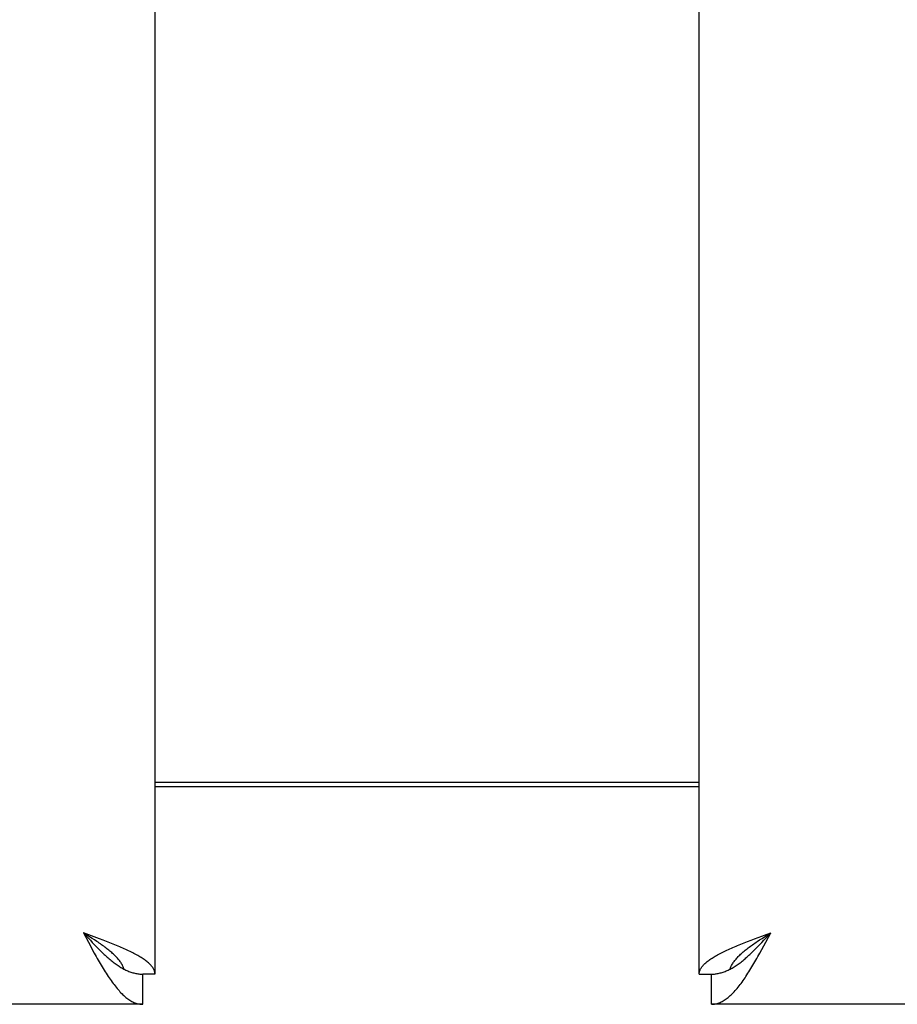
# Model space of a CAD drawing. Header units: inches. Extents: x 0 to 215, y 0 to 139.
# Tile 14 of 91: x 63.74 to 66.77, y 33.27 to 36.67. Entities that reach past the tile are written whole.
import ezdxf

# ---------------------------------------------------------------- set-up
doc = ezdxf.new("R2010")
doc.units = ezdxf.units.IN
doc.header["$LTSCALE"] = 11.835443
doc.header["$MEASUREMENT"] = 0
doc.layers.get('0').update_dxf_attribs({"linetype": 'CONTINUOUS'})
doc.layers.add('DIMENSIONS', color=7, linetype='CONTINUOUS')
doc.styles.get("Standard").update_dxf_attribs({"font": 'arial.ttf'})
doc.dimstyles.new('DIMSTYLE_1', dxfattribs={"dimtxt": 0.949367, "dimasz": 1.265823, "dimexe": 0.09, "dimexo": 0.07, "dimgap": 0.0375, "dimtad": 0, "dimtih": 1, "dimtoh": 1, "dimzin": 4, "dimdsep": 46, "dimtxsty": 'Standard', "dimblk": '_FILLED', "dimblk1": '_FILLED', "dimblk2": '_FILLED', "dimcen": 0.09, "dimazin": 1, "dimtfac": 1, "dimtofl": 0, "dimtmove": 0, "dimatfit": 3, "dimldrblk": '_FILLED', "dimfxl": 1, "dimtolj": 1, "dimtzin": 4, "dimarcsym": 0})

# ---------------------------------------------------------------- blocks, each defined once
blk = doc.blocks.new('_FILLED')
at = {"color": 0, "linetype": 'ByBlock'}
blk.add_solid([(0, 0), (-1, 0.2), (-1, -0.2)], dxfattribs=at)
blk = doc.blocks.new('*D13')
at = {"layer": 'DIMENSIONS', "color": 2, "linetype": 'Continuous'}
for p, q in [((60.5856, 79.2462), (58.1561, 79.2462)), ((64.2106, 79.2462), (66.7423, 79.2462))]:
    blk.add_line(p, q, dxfattribs=at)
at = {"layer": 'DIMENSIONS', "color": 2, "linetype": 'Continuous', "xscale": 1.2658227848, "yscale": 1.2658227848, "zscale": 1.2658227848}
blk.add_blockref('_FILLED', (60.5856, 79.2462), dxfattribs=at)
at = {"layer": 'DIMENSIONS', "color": 2, "linetype": 'Continuous', "xscale": 1.2658227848, "yscale": 1.2658227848, "zscale": 1.2658227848, "rotation": 180}
blk.add_blockref('_FILLED', (64.2106, 79.2462), dxfattribs=at)
at = {"layer": 'DIMENSIONS', "color": 2, "linetype": 'Continuous', "insert": (57.6814, 79.7209), "char_height": 0.94937, "width": 2.579879, "attachment_point": 3, "line_spacing_factor": 0.9}
blk.add_mtext('3.63', dxfattribs=at)

msp = doc.modelspace()

# ---------------------------------------------------------------- linework, layer by layer
at = {"color": 3, "linetype": 'Continuous'}
for p, q in [((64.2106, 103.6685), (64.2106, 33.3765)), ((66.0856, 33.3765), (66.0856, 103.6685)), ((64.2106, 34.0375), (66.0856, 34.0375)), ((64.0015, 33.5052), (63.9641, 33.519)), ((63.9641, 33.519), (63.9812, 33.4868)), ((64.0199, 33.4983), (64.0015, 33.5052)), ((64.0319, 33.4937), (64.0199, 33.4983)), ((64.0439, 33.4891), (64.0319, 33.4937)), ((66.2524, 33.4891), (66.2643, 33.4937)), ((66.2643, 33.4937), (66.2764, 33.4983)), ((66.2764, 33.4983), (66.2886, 33.5029)), ((66.2886, 33.5029), (66.301, 33.5075)), ((66.301, 33.5075), (66.3196, 33.5144)), ((66.3151, 33.4868), (66.3321, 33.519)), ((66.3196, 33.5144), (66.3321, 33.519)), ((63.9812, 33.4868), (63.988, 33.4741)), ((63.988, 33.4741), (63.9948, 33.4615)), ((63.9948, 33.4615), (64.0016, 33.449)), ((66.2407, 33.4845), (66.2524, 33.4891)), ((66.3015, 33.4615), (66.3083, 33.4741)), ((66.3083, 33.4741), (66.3151, 33.4868)), ((64.1686, 33.2725), (35.5651, 33.2725)), ((94.7311, 33.2725), (66.1276, 33.2725))]:
    msp.add_line(p, q, dxfattribs=at)
at = {"color": 7, "linetype": 'Continuous'}
for p, q in [((66.0856, 34.0225), (64.2106, 34.0225)), ((63.9856, 33.5053), (63.9641, 33.519)), ((63.9641, 33.519), (63.9778, 33.5041)), ((63.9778, 33.5041), (63.988, 33.493)), ((63.994, 33.4998), (63.9856, 33.5053)), ((63.988, 33.493), (63.9948, 33.4857)), ((64.0024, 33.4943), (63.994, 33.4998)), ((66.2856, 33.4889), (66.2939, 33.4943)), ((66.2939, 33.4943), (66.3022, 33.4998)), ((66.3015, 33.4857), (66.3083, 33.493)), ((66.3022, 33.4998), (66.3107, 33.5053)), ((66.3083, 33.493), (66.3151, 33.5004)), ((66.3107, 33.5053), (66.3235, 33.5135)), ((66.3151, 33.5004), (66.3321, 33.519)), ((66.3235, 33.5135), (66.3321, 33.519)), ((63.9948, 33.4857), (64.0016, 33.4785)), ((64.0016, 33.4785), (64.0084, 33.4714)), ((66.2946, 33.4785), (66.3015, 33.4857)), ((64.2106, 33.3765), (64.1686, 33.3765)), ((64.1686, 33.2725), (64.1686, 33.3765)), ((66.0856, 33.3765), (66.1276, 33.3765)), ((66.1276, 33.2725), (66.1276, 33.3765))]:
    msp.add_line(p, q, dxfattribs=at)
for points in [[(64.1041, 33.3937), (64.1035, 33.3957), (64.1025, 33.3984), (64.1014, 33.4012), (64.1002, 33.4039), (64.0988, 33.4066), (64.0974, 33.4094), (64.0958, 33.4121), (64.0941, 33.4149), (64.0923, 33.4176), (64.0903, 33.4203), (64.0883, 33.4231), (64.0861, 33.4258), (64.0838, 33.4286), (64.0814, 33.4313), (64.0789, 33.434), (64.0763, 33.4368), (64.0736, 33.4395), (64.0708, 33.4423), (64.0679, 33.445), (64.0649, 33.4477), (64.0618, 33.4505), (64.0586, 33.4532), (64.0554, 33.456), (64.052, 33.4587), (64.0486, 33.4614), (64.0451, 33.4642), (64.0415, 33.4669), (64.0379, 33.4697), (64.0341, 33.4724), (64.0304, 33.4752), (64.0265, 33.4779), (64.0226, 33.4806), (64.0187, 33.4834), (64.0147, 33.4861), (64.0106, 33.4889), (64.0024, 33.4943)], [(64.0084, 33.4714), (64.0118, 33.4679), (64.0152, 33.4645), (64.0187, 33.461), (64.0221, 33.4577), (64.0255, 33.4543), (64.0289, 33.451), (64.0323, 33.4478), (64.0357, 33.4445), (64.0391, 33.4414), (64.0425, 33.4383), (64.0459, 33.4352), (64.0493, 33.4323), (64.0527, 33.4293), (64.0562, 33.4265), (64.0596, 33.4236), (64.063, 33.4209), (64.0664, 33.4182), (64.0698, 33.4156), (64.0732, 33.4131), (64.0766, 33.4106), (64.08, 33.4083), (64.0834, 33.4059), (64.0868, 33.4037), (64.0902, 33.4016), (64.0936, 33.3995), (64.0971, 33.3975), (64.1005, 33.3956), (64.1039, 33.3938)], [(66.189, 33.392), (66.1924, 33.3938), (66.1958, 33.3956), (66.1992, 33.3975), (66.2026, 33.3995), (66.206, 33.4016), (66.2094, 33.4037), (66.2128, 33.4059), (66.2162, 33.4083), (66.2197, 33.4106), (66.2231, 33.4131), (66.2265, 33.4156), (66.2299, 33.4182), (66.2333, 33.4209), (66.2367, 33.4236), (66.2401, 33.4264), (66.2435, 33.4293), (66.2469, 33.4322), (66.2503, 33.4352), (66.2537, 33.4383), (66.2571, 33.4414), (66.2606, 33.4445), (66.264, 33.4477), (66.2674, 33.451), (66.2708, 33.4543), (66.2742, 33.4576), (66.2776, 33.461), (66.281, 33.4645), (66.2844, 33.4679), (66.2878, 33.4714), (66.2946, 33.4785)], [(66.1922, 33.3937), (66.1928, 33.3957), (66.1938, 33.3984), (66.1949, 33.4012), (66.1961, 33.4039), (66.1974, 33.4066), (66.1989, 33.4094), (66.2005, 33.4121), (66.2022, 33.4149), (66.204, 33.4176), (66.206, 33.4203), (66.208, 33.4231), (66.2102, 33.4258), (66.2125, 33.4286), (66.2149, 33.4313), (66.2174, 33.434), (66.22, 33.4368), (66.2227, 33.4395), (66.2255, 33.4423), (66.2284, 33.445), (66.2314, 33.4477), (66.2345, 33.4505), (66.2376, 33.4532), (66.2409, 33.456), (66.2442, 33.4587), (66.2477, 33.4614), (66.2512, 33.4642), (66.2548, 33.4669), (66.2584, 33.4697), (66.2621, 33.4724), (66.2659, 33.4752), (66.2697, 33.4779), (66.2736, 33.4806), (66.2776, 33.4834), (66.2816, 33.4861), (66.2856, 33.4889)], [(64.1039, 33.3938), (64.1073, 33.392), (64.1107, 33.3904), (64.1141, 33.3888), (64.1175, 33.3873), (64.1209, 33.386), (64.1243, 33.3847), (64.1277, 33.3835), (64.1311, 33.3824), (64.1345, 33.3814), (64.138, 33.3804), (64.1414, 33.3796), (64.1448, 33.3789), (64.1482, 33.3783), (64.1516, 33.3777), (64.155, 33.3773), (64.1584, 33.3769), (64.1618, 33.3767), (64.1652, 33.3765), (64.1686, 33.3765)], [(66.1276, 33.3765), (66.131, 33.3765), (66.1344, 33.3767), (66.1379, 33.3769), (66.1413, 33.3773), (66.1447, 33.3777), (66.1481, 33.3783), (66.1515, 33.3789), (66.1549, 33.3796), (66.1583, 33.3804), (66.1617, 33.3814), (66.1651, 33.3824), (66.1685, 33.3835), (66.1719, 33.3847), (66.1753, 33.386), (66.1787, 33.3873), (66.1822, 33.3888), (66.1856, 33.3904), (66.189, 33.392)]]:
    msp.add_lwpolyline(points, dxfattribs=at)
at = {"color": 3, "linetype": 'Continuous'}
for points in [[(64.11, 33.4615), (64.1049, 33.4638), (64.0998, 33.4661), (64.0945, 33.4684), (64.0892, 33.4707), (64.0838, 33.473), (64.0783, 33.4753), (64.0727, 33.4776), (64.067, 33.4799), (64.0613, 33.4822), (64.0556, 33.4845), (64.0439, 33.4891)], [(64.2106, 33.3765), (64.2106, 33.3788), (64.2103, 33.3811), (64.2099, 33.3834), (64.2094, 33.3857), (64.2087, 33.388), (64.2078, 33.3903), (64.2068, 33.3926), (64.2056, 33.3949), (64.2043, 33.3972), (64.2028, 33.3995), (64.2011, 33.4018), (64.1993, 33.4041), (64.1974, 33.4064), (64.1953, 33.4087), (64.193, 33.411), (64.1907, 33.4133), (64.1881, 33.4156), (64.1854, 33.4179), (64.1826, 33.4202), (64.1797, 33.4225), (64.1766, 33.4248), (64.1733, 33.4271), (64.17, 33.4294), (64.1664, 33.4317), (64.1628, 33.434), (64.1591, 33.4363), (64.1552, 33.4386), (64.1512, 33.4409), (64.147, 33.4431), (64.1428, 33.4454), (64.1384, 33.4477), (64.134, 33.45), (64.1294, 33.4523), (64.1247, 33.4546), (64.1199, 33.4569), (64.115, 33.4592), (64.11, 33.4615)], [(66.0856, 33.3765), (66.0857, 33.3788), (66.0859, 33.3811), (66.0863, 33.3834), (66.0869, 33.3857), (66.0876, 33.388), (66.0885, 33.3903), (66.0895, 33.3926), (66.0907, 33.3949), (66.092, 33.3972), (66.0935, 33.3995), (66.0951, 33.4018), (66.0969, 33.4041), (66.0989, 33.4064), (66.101, 33.4087), (66.1032, 33.411), (66.1056, 33.4133), (66.1081, 33.4156), (66.1108, 33.4179), (66.1136, 33.4202), (66.1166, 33.4225), (66.1197, 33.4248), (66.1229, 33.4271), (66.1263, 33.4294), (66.1298, 33.4317), (66.1334, 33.434), (66.1372, 33.4363), (66.1411, 33.4386), (66.1451, 33.4409), (66.1492, 33.4431), (66.1535, 33.4454), (66.1578, 33.4477), (66.1623, 33.45), (66.1669, 33.4523), (66.1716, 33.4546), (66.1764, 33.4569), (66.1812, 33.4592), (66.1862, 33.4615)], [(66.1862, 33.4615), (66.1913, 33.4638), (66.1965, 33.4661), (66.2017, 33.4684), (66.2071, 33.4707), (66.2125, 33.473), (66.218, 33.4753), (66.2236, 33.4776), (66.2292, 33.4799), (66.2349, 33.4822), (66.2407, 33.4845)], [(66.2503, 33.3741), (66.2537, 33.3794), (66.2571, 33.3847), (66.2606, 33.3902), (66.264, 33.3957), (66.2674, 33.4014), (66.2708, 33.4071), (66.2742, 33.4129), (66.2776, 33.4187), (66.281, 33.4247), (66.2844, 33.4307), (66.2878, 33.4367), (66.2912, 33.4428), (66.2946, 33.449), (66.3015, 33.4615)], [(64.0016, 33.449), (64.005, 33.4428), (64.0084, 33.4367), (64.0118, 33.4307), (64.0152, 33.4247), (64.0187, 33.4187), (64.0221, 33.4129), (64.0255, 33.4071), (64.0289, 33.4014), (64.0323, 33.3958), (64.0357, 33.3902), (64.0391, 33.3848), (64.0425, 33.3794)], [(64.0425, 33.3794), (64.0459, 33.3741), (64.0493, 33.3689), (64.0527, 33.3639), (64.0562, 33.3589), (64.0596, 33.3541), (64.063, 33.3493), (64.0664, 33.3447), (64.0698, 33.3402), (64.0732, 33.3358), (64.0766, 33.3316), (64.08, 33.3274), (64.0834, 33.3234), (64.0868, 33.3196), (64.0902, 33.3159), (64.0936, 33.3123), (64.0971, 33.3088), (64.1005, 33.3055), (64.1039, 33.3024), (64.1073, 33.2994), (64.1107, 33.2965), (64.1141, 33.2938), (64.1175, 33.2913), (64.1209, 33.2889), (64.1243, 33.2866), (64.1277, 33.2846), (64.1311, 33.2826), (64.1345, 33.2809), (64.138, 33.2793), (64.1414, 33.2779), (64.1448, 33.2766), (64.1482, 33.2755), (64.1516, 33.2746), (64.155, 33.2738), (64.1584, 33.2733), (64.1618, 33.2728), (64.1652, 33.2726), (64.1686, 33.2725)], [(66.1276, 33.2725), (66.131, 33.2726), (66.1344, 33.2728), (66.1379, 33.2733), (66.1413, 33.2738), (66.1447, 33.2746), (66.1481, 33.2755), (66.1515, 33.2766), (66.1549, 33.2779), (66.1583, 33.2793), (66.1617, 33.2809), (66.1651, 33.2826), (66.1685, 33.2846), (66.1719, 33.2866), (66.1753, 33.2889), (66.1787, 33.2913), (66.1822, 33.2938), (66.1856, 33.2965), (66.189, 33.2994), (66.1924, 33.3024), (66.1958, 33.3055), (66.1992, 33.3088), (66.2026, 33.3123), (66.206, 33.3158), (66.2094, 33.3196), (66.2128, 33.3234), (66.2162, 33.3274), (66.2197, 33.3316), (66.2231, 33.3358), (66.2265, 33.3402), (66.2299, 33.3447), (66.2333, 33.3493), (66.2367, 33.3541), (66.2401, 33.3589), (66.2435, 33.3639), (66.2469, 33.3689), (66.2503, 33.3741)]]:
    msp.add_lwpolyline(points, dxfattribs=at)

# ---------------------------------------------------------------- dimensions: what is measured, and where the dimension line sits
at = {"layer": 'DIMENSIONS', "color": 2, "linetype": 'Continuous'}
dim = msp.add_linear_dim(base=(64.2106310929, 79.2461956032), p1=(60.5856310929, 102.6474962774), p2=(64.2106310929, 33.3764962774), dimstyle='DIMSTYLE_1', dxfattribs=at)
dim.commit()
dim.dimension.update_dxf_attribs({"geometry": '*D13', "text_midpoint": (56.3902377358, 79.2409013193), "dimtype": 160})

doc.saveas('drawing.dxf')
